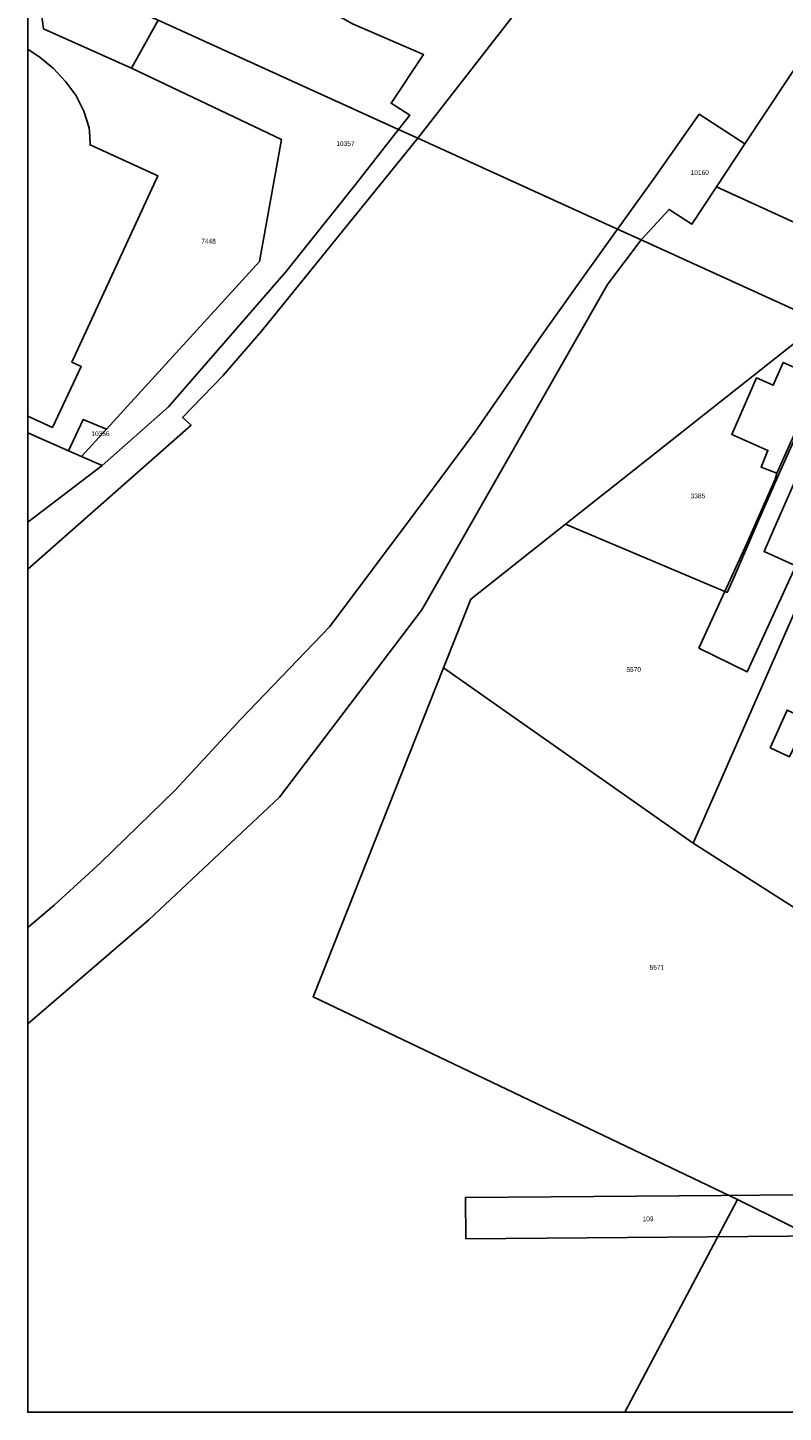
# Model space of a CAD drawing. Header units: metres. Extents: x 91564 to 92566, y 393362 to 394362.
# Tile 1 of 86: x 91564 to 91676, y 393362 to 393567. Entities that reach past the tile are written whole.
import ezdxf

# ---------------------------------------------------------------- set-up
doc = ezdxf.new("R2010")
doc.units = ezdxf.units.M
doc.linetypes.add('HIDDEN', pattern=[5.35, 2.675, -2.675])
for name, color, linetype in [('ADRES', 1, 'CONTINUOUS'), ('PAND', 1, 'CONTINUOUS'), ('PERCEEL', 7, 'CONTINUOUS'), ('PERCEELNUMMER', 7, 'CONTINUOUS'), ('TEC-RASTERVERDELING', 9, 'HIDDEN')]:
    doc.layers.add(name, color=color, linetype=linetype)

msp = doc.modelspace()

# ---------------------------------------------------------------- linework, layer by layer
at = {"layer": 'PAND'}
for points in [[(91564.497, 393509.306), (91568.176, 393507.634), (91572.373, 393516.645), (91571.016, 393517.26), (91583.7, 393544.828), (91573.718, 393549.391), (91573.651, 393550.623), (91573.58, 393551.922), (91572.807, 393554.387), (91571.607, 393556.717), (91570.071, 393558.755), (91568.308, 393560.66), (91566.319, 393562.284), (91564.497, 393563.547), (91564.497, 393509.306)], [(91681.409, 393514.877), (91676.048, 393517.228), (91674.574, 393513.867), (91672.12, 393514.943), (91668.445, 393506.564), (91673.796, 393504.217), (91672.786, 393501.766), (91675.105, 393500.886), (91681.409, 393514.877)], [(91681.409, 393514.877), (91675.105, 393500.886), (91674.873, 393500), (91670.667, 393490.472), (91663.608, 393475.007), (91670.717, 393471.495), (91677.899, 393487.171), (91673.239, 393489.298), (91674.673, 393492.569), (91677.932, 393500), (91678.945, 393502.367), (91683.705, 393500.276), (91687.279, 393508.1), (91685.265, 393508.984), (91686.864, 393512.485), (91681.409, 393514.877)], [(91679.603, 393464.433), (91676.636, 393465.848), (91674.142, 393460.281), (91677.008, 393458.916), (91679.603, 393464.433)], [(91700.599, 393394.373), (91667.017, 393394.103), (91629.16, 393393.798), (91629.209, 393387.705), (91700.647, 393388.279), (91700.599, 393394.373)]]:
    msp.add_lwpolyline(points, dxfattribs=at)
at = {"layer": 'PERCEEL'}
for points in [[(91701.08, 393676), (91656.935, 393599.44), (91637.781, 393570.831), (91635.976, 393568.217), (91622.098, 393550.367), (91651.595, 393536.936), (91656.89, 393544.33), (91663.67, 393553.91), (91670.37, 393549.57), (91729.021, 393638.068), (91736.486, 393649.08), (91743.085, 393658.96), (91754.921, 393676.958), (91757.666, 393680.906), (91777.334, 393710.894), (91822.576, 393786.048), (91889.891, 393888.032)], [(91889.891, 393888.032), (91822.576, 393786.048), (91777.334, 393710.894), (91757.666, 393680.906), (91754.921, 393676.958), (91743.085, 393658.96), (91736.486, 393649.08), (91729.021, 393638.068), (91670.37, 393549.57), (91666.224, 393543.212), (91690.411, 393532.094), (91697.986, 393575.502), (91698.814, 393575.182), (91707.342, 393588.177), (91708.888, 393590.534), (91722.881, 393611.857), (91768.947, 393681.164), (91800.927, 393729.153), (91828.879, 393771.035), (91870.322, 393833.453), (91897.129, 393873.827)], [(91564.497, 393576.014), (91583.777, 393567.816), (91619.226, 393551.675), (91620.908, 393553.772), (91618.142, 393555.553), (91622.94, 393562.727), (91612.448, 393567.292), (91610.965, 393568.1), (91605.95, 393570.32), (91604.68, 393570.91), (91600.155, 393572.865), (91598.8, 393573.63), (91594.251, 393575.716), (91589.39, 393577.945), (91586.93, 393579.24), (91581.99, 393581.385), (91581.145, 393581.966), (91580.732, 393582.144), (91575.545, 393584.38), (91573.495, 393585.263), (91566.553, 393588.671), (91564.497, 393589.565), (91564.497, 393576.014)], [(91564.497, 393493.632), (91575.483, 393501.998), (91572.459, 393503.321), (91570.506, 393504.175), (91564.497, 393506.804), (91564.497, 393570.695), (91566.399, 393569.794), (91566.851, 393566.523), (91579.817, 393560.709), (91583.777, 393567.816), (91564.497, 393576.014), (91564.497, 393493.632)], [(91564.497, 393506.804), (91570.506, 393504.175), (91572.7, 393508.814), (91576.151, 393507.369), (91598.739, 393532.146), (91601.978, 393550.178), (91579.817, 393560.709), (91566.851, 393566.523), (91566.399, 393569.794), (91564.497, 393570.695), (91564.497, 393506.804)], [(91579.817, 393560.709), (91601.978, 393550.178), (91598.739, 393532.146), (91576.151, 393507.369), (91572.459, 393503.321), (91575.483, 393501.998), (91585.289, 393510.693), (91602.609, 393530.617), (91612.906, 393543.529), (91619.226, 393551.675), (91583.777, 393567.816), (91579.817, 393560.709)], [(91612.448, 393567.292), (91622.94, 393562.727), (91618.142, 393555.553), (91620.908, 393553.772), (91619.226, 393551.675), (91622.098, 393550.367), (91635.976, 393568.217)], [(91651.595, 393536.936), (91655.066, 393535.355), (91659.2, 393539.845), (91662.57, 393537.693), (91666.224, 393543.212), (91670.37, 393549.57), (91663.67, 393553.91), (91656.89, 393544.33), (91651.595, 393536.936)], [(91619.226, 393551.675), (91612.906, 393543.529), (91602.609, 393530.617), (91585.289, 393510.693), (91575.483, 393501.998), (91564.497, 393493.632), (91564.497, 393486.678), (91588.611, 393507.973), (91587.373, 393509.083), (91593.295, 393515.266), (91599.036, 393521.856), (91622.098, 393550.367), (91619.226, 393551.675)], [(91564.497, 393433.705), (91565.44, 393434.48), (91568.41, 393437.01), (91575.25, 393443.25), (91586.25, 393454.01), (91595.96, 393464.52), (91609.13, 393478.21), (91621.72, 393495.06), (91630.52, 393506.94), (91640.32, 393521.13), (91646.12, 393529.29), (91651.595, 393536.936), (91622.098, 393550.367), (91599.036, 393521.856), (91593.295, 393515.266), (91587.373, 393509.083), (91588.611, 393507.973), (91564.497, 393486.678), (91564.497, 393433.705)], [(91690.411, 393532.094), (91666.224, 393543.212), (91662.57, 393537.693), (91659.2, 393539.845), (91655.066, 393535.355), (91681.771, 393523.195)], [(91564.497, 393419.466), (91582.358, 393434.837), (91601.687, 393452.982), (91622.691, 393480.671), (91650.098, 393528.752), (91655.066, 393535.355), (91651.595, 393536.936), (91646.12, 393529.29), (91640.32, 393521.13), (91630.52, 393506.94), (91621.72, 393495.06), (91609.13, 393478.21), (91595.96, 393464.52), (91586.25, 393454.01), (91575.25, 393443.25), (91568.41, 393437.01), (91565.44, 393434.48), (91564.497, 393433.705), (91564.497, 393419.466)], [(91652.648, 393362.049), (91669.308, 393393.502), (91606.665, 393423.454), (91625.876, 393472.07), (91629.905, 393482.266), (91643.895, 393493.323), (91680.1, 393521.937), (91681.771, 393523.195), (91655.066, 393535.355), (91650.098, 393528.752), (91622.691, 393480.671), (91601.687, 393452.982), (91582.358, 393434.837), (91564.497, 393419.466), (91564.497, 393362.049), (91652.648, 393362.049)], [(91680.1, 393521.937), (91643.895, 393493.323), (91667.758, 393483.241), (91668.71, 393485.304), (91670.871, 393490.324), (91672.203, 393493.416), (91675.455, 393500.834), (91684.105, 393520.174), (91680.1, 393521.937)], [(91643.895, 393493.323), (91629.905, 393482.266), (91625.876, 393472.07), (91662.749, 393446.175), (91693.429, 393516.071), (91684.105, 393520.174), (91675.455, 393500.834), (91672.203, 393493.416), (91670.871, 393490.324), (91668.71, 393485.304), (91667.758, 393483.241), (91643.895, 393493.323)], [(91703.089, 393511.187), (91697.497, 393513.633), (91697.698, 393514.192), (91693.429, 393516.071), (91662.749, 393446.175), (91707.077, 393417.877), (91715.22, 393447.739), (91694.92, 393457.44), (91682.119, 393463.557), (91692.403, 393487.105), (91703.089, 393511.187)], [(91570.506, 393504.175), (91572.459, 393503.321), (91576.151, 393507.369), (91572.7, 393508.814), (91570.506, 393504.175)], [(91719.058, 393411.669), (91715.396, 393413.359), (91707.077, 393417.877), (91662.749, 393446.175), (91625.876, 393472.07), (91606.665, 393423.454), (91669.308, 393393.502), (91706.175, 393375.187), (91719.058, 393411.669)], [(91861.029, 393362.049), (91859.188, 393365.388), (91853.149, 393362.049), (91813.951, 393362.049), (91809.188, 393370.621), (91741.77, 393400.798), (91719.058, 393411.669), (91706.175, 393375.187), (91669.308, 393393.502), (91652.648, 393362.049), (91678.109, 393362.049), (91736.035, 393378.023), (91740.54, 393362.049), (91861.029, 393362.049)]]:
    msp.add_lwpolyline(points, dxfattribs=at)
at = {"layer": 'TEC-RASTERVERDELING'}
msp.add_lwpolyline([(91564.497, 393362.049), (92564.497, 393362.049), (92564.497, 394362.049), (91564.497, 394362.049), (91564.497, 393362.049)], dxfattribs=at)

# ---------------------------------------------------------------- texts
at = {"layer": 'ADRES'}
msp.add_text('109', height=0.7, rotation=0.498, dxfattribs=at).set_placement((91655.291, 393390.289))
at = {"layer": 'PERCEELNUMMER'}
for s, p in [('10357', (91610.07, 393549.235)), ('10160', (91662.385, 393544.946)), ('7448', (91590.122, 393534.808)), ('10356', (91573.894, 393506.353)), ('3385', (91662.387, 393497.152)), ('5570', (91652.902, 393471.504)), ('5571', (91656.324, 393427.473))]:
    msp.add_text(s, height=0.7, dxfattribs=at).set_placement(p)

doc.saveas('drawing.dxf')
